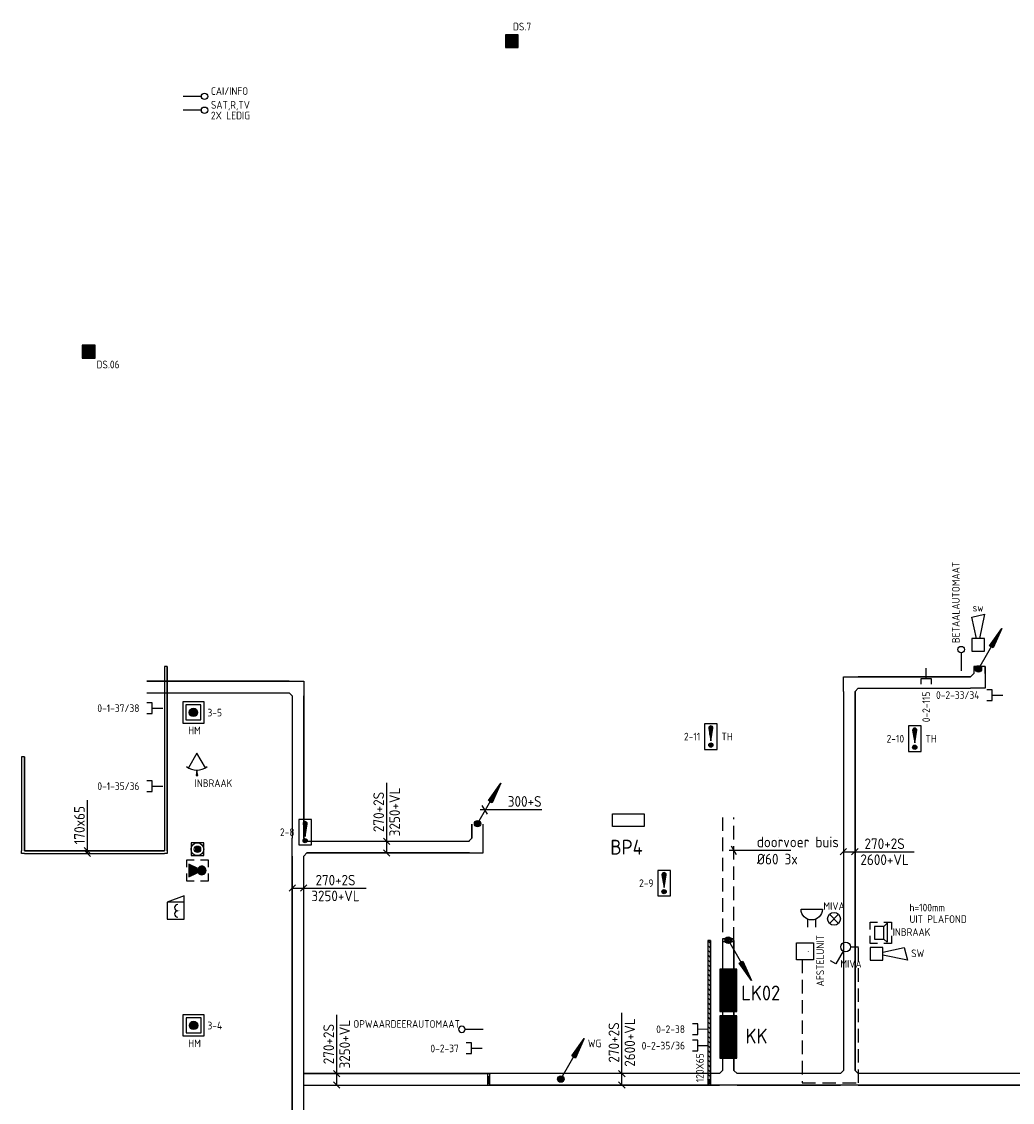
# Model space of a CAD drawing. Extents: x -2260 to 109400, y -72910 to 3960.
# Tile 11 of 16: x 32505 to 55829, y -24757 to 680. Entities that reach past the tile are written whole.
import ezdxf
from ezdxf.enums import TextEntityAlignment as Align

# ---------------------------------------------------------------- set-up
doc = ezdxf.new("R2010")
doc.units = 0
doc.header["$LTSCALE"] = 100
doc.linetypes.add('B-SL0', pattern=[100000000.0, 0, -100000000.0])
doc.linetypes.add('HIDDEN2', pattern=[4.7625, 3.175, -1.5875])
doc.layers.get('0').update_dxf_attribs({"linetype": 'CONTINUOUS'})
for name, color, linetype in [('EA61303-_ARCEER', 1, 'CONTINUOUS'), ('EB61303-_ATTRIB', 2, 'CONTINUOUS'), ('EB63105-_ATTRIB', 2, 'CONTINUOUS'), ('EB6414--_ATTRIB', 2, 'CONTINUOUS'), ('EB6441--_ATTRIB', 2, 'CONTINUOUS'), ('EB6452--_ATTRIB', 2, 'CONTINUOUS'), ('EB6511--_ATTRIB', 2, 'CONTINUOUS'), ('EB6521--_ATTRIB', 2, 'CONTINUOUS'), ('EL61301-_KABELGOOT', 3, 'CONTINUOUS'), ('EL61303-_WANDGOOT', 3, 'CONTINUOUS'), ('EL61320-_LSP-GOOT', 3, 'CONTINUOUS'), ('EL63105-_LICHT-KAST', 3, 'CONTINUOUS'), ('EL6414--_BELET24V', 3, 'CONTINUOUS'), ('EL6441--_DATACOM', 3, 'CONTINUOUS'), ('EL6452--_CAI', 3, 'CONTINUOUS'), ('EL6511--_BRANDM', 3, 'CONTINUOUS'), ('EL6521--_BEWAKING', 3, 'CONTINUOUS'), ('EL6522--_TOEGCTRL', 3, 'CONTINUOUS'), ('EM61301-_BEMATING', 1, 'CONTINUOUS'), ('EM61303-_BEMATING', 1, 'CONTINUOUS'), ('EM61303-_MAATVOERING', 1, 'CONTINUOUS'), ('ET61301-_BIJSCHRIFT', 7, 'CONTINUOUS'), ('ET6511--_BIJSCHRIFT', 7, 'CONTINUOUS')]:
    doc.layers.add(name, color=color, linetype=linetype)
doc.styles.add('1_8', font='iso', dxfattribs={"height": 1.8})
doc.styles.add('2_0', font='iso', dxfattribs={"height": 200})
doc.styles.add('3_5', font='iso', dxfattribs={"height": 3.5})
doc.styles.add('MAATVOERING', font='iso.shx')
doc.styles.add('NORMAAL_STAAND', font='iso.shx')
doc.styles.get("Standard").update_dxf_attribs({"font": 'ISOCP'})

# ---------------------------------------------------------------- blocks, each defined once
blk = doc.blocks.new('ES651107')
for p, q in [((-1, 0), (1, 0)), ((-0.97, 0.25), (0.97, 0.25)), ((-0.87, 0.5), (0.87, 0.5)), ((-0.66, 0.75), (0.66, 0.75)), ((-0.97, -0.25), (0.97, -0.25)), ((-0.87, -0.5), (0.87, -0.5)), ((-0.66, -0.75), (0.66, -0.75))]:
    blk.add_line(p, q)
for points in [[(-2.5, -2.5), (2.5, -2.5), (2.5, 2.5), (-2.5, 2.5)], [(-1.75, -1.75), (1.75, -1.75), (1.75, 1.75), (-1.75, 1.75)]]:
    blk.add_lwpolyline(points, close=True)
blk.add_circle((0, 0), 1)
at = {"style": '1_8'}
for tag, flags, p in [('KAST', 9, (-2.5, 2.5)), ('GROEP', 8, (-2.5, 0))]:
    blk.add_attdef(tag, text='', height=1.8, dxfattribs=dict(at, flags=flags)).set_placement(p, align=Align.MIDDLE_RIGHT)
for tag, flags, p in [('CODE', 8, (2.5, 2.5)), ('NUMMER', 8, (2.5, 0)), ('FABR', 9, (2.5, -2.5)), ('TYPE', 9, (2.5, -5))]:
    blk.add_attdef(tag, text='', height=1.8, dxfattribs=dict(at, flags=flags)).set_placement(p, align=Align.MIDDLE_LEFT)
at = {"style": '1_8', "flags": 9}
blk.add_attdef('M_CODE', text='', height=1.8, dxfattribs=at).set_placement((0, 0), align=Align.MIDDLE_CENTER)
blk = doc.blocks.new('ES081005')
at = {"color": 0}
blk.add_lwpolyline([(-0.35, 1.5), (-1.5, 6.5), (1.5, 7.25), (0.31, 1.5)], dxfattribs=at)
blk.add_lwpolyline([(1.5, 1.5), (-1.5, 1.5), (-1.5, -1.5), (1.5, -1.5)], close=True, dxfattribs=at)
at = {"color": 0, "style": '1_8', "flags": 8}
blk.add_attdef('SCHAK', text='', height=1.8, dxfattribs=at).set_placement((0, 8.75), align=Align.MIDDLE)
at = {"style": '1_8'}
for tag, flags, p in [('KAST-B', 9, (-2.5, 2.5)), ('KAST', 9, (-2.5, 2.5)), ('GROEP-B', 8, (-2.5, 0)), ('GROEP', 8, (-2.5, 0))]:
    blk.add_attdef(tag, text='', height=1.8, dxfattribs=dict(at, flags=flags)).set_placement(p, align=Align.MIDDLE_RIGHT)
for tag, flags, p in [('CODE', 8, (2.5, 2.5)), ('NUMMER', 8, (2.5, 0)), ('FABR', 9, (2.5, -2.5)), ('TYPE', 9, (2.5, -5))]:
    blk.add_attdef(tag, text='', height=1.8, dxfattribs=dict(at, flags=flags)).set_placement(p, align=Align.MIDDLE_LEFT)
at = {"style": '1_8', "flags": 9}
blk.add_attdef('M_CODE', text='', height=1.8, dxfattribs=at).set_placement((0, 0), align=Align.MIDDLE_CENTER)
blk = doc.blocks.new('ES652115')
blk.add_line((1.7, 0), (2.8, 0))
blk.add_lwpolyline([(0.96, 2), (-2.5, 0), (0.96, -2)])
blk.add_lwpolyline([(2.8, -0.2), (2.8, 0.2), (1.7, 0)], close=True)
blk.add_arc((-2.5, 0), 4, 322.8192, 37.1808)
at = {"style": '1_8'}
for tag, p in [('NUMMER', (0, 3.5)), ('CODE', (0, 0))]:
    blk.add_attdef(tag, text='', height=1.8, dxfattribs=at).set_placement(p, align=Align.MIDDLE)
at = {"style": '1_8', "flags": 9}
blk.add_attdef('M_CODE', text='', height=1.8, dxfattribs=at).set_placement((0, 0), align=Align.MIDDLE)
blk = doc.blocks.new('ES652103')
for p, q in [((-1.25, 1.5), (-1.25, -1.5)), ((-1, 1.5), (-1, -1.5)), ((-0.75, 1.5), (-0.75, -1.5)), ((-0.5, 1.5), (-0.5, -1.5)), ((-0.25, 1.5), (-0.25, -1.5)), ((0, 1.5), (0, -1.5)), ((0.25, 1.5), (0.25, -1.5)), ((0.5, 1.5), (0.5, -1.5)), ((0.75, 1.5), (0.75, -1.5)), ((1, 1.5), (1, -1.5)), ((1.25, 1.5), (1.25, -1.5))]:
    blk.add_line(p, q)
blk.add_lwpolyline([(-1.5, 1.5), (-1.5, -1.5), (1.5, -1.5), (1.5, 1.5)], close=True)
at = {"style": '1_8'}
for tag, p in [('NUMMER', (0, 3.5)), ('CODE', (0, 0))]:
    blk.add_attdef(tag, text='', height=1.8, dxfattribs=at).set_placement(p, align=Align.MIDDLE)
at = {"style": '1_8', "flags": 9}
blk.add_attdef('M_CODE', text='', height=1.8, dxfattribs=at).set_placement((0, 0), align=Align.MIDDLE)
blk = doc.blocks.new('ES4X4')
blk.add_line((0, 1.25), (0, -3))
blk.add_circle((0, 2), 0.75)
at = {"style": '1_8', "flags": 8}
for tag, p in [('NUMMER', (1.25, 3.5)), ('CODE', (-1.25, 3.5))]:
    blk.add_attdef(tag, text='', height=1.8, rotation=90, dxfattribs=at).set_placement(p, align=Align.MIDDLE_LEFT)
blk.add_attdef('M_CODE', text='', height=1.8, dxfattribs=at).set_placement((0, 0), align=Align.MIDDLE_CENTER)
blk = doc.blocks.new('ES111351')
blk.add_line((0, -0.5), (0, -3))
blk.add_lwpolyline([(-1.25, 0.75), (-1.25, -0.5), (1.25, -0.5), (1.25, 0.75)])
at = {"style": '1_8', "flags": 8}
blk.add_attdef('NUMMER', text='', height=1.8, rotation=90, dxfattribs=at).set_placement((0, 2.5), align=Align.MIDDLE_LEFT)
at = {"style": '1_8'}
for tag, flags, p in [('M_CODE', 8, (0, 0)), ('CODE', 9, (0, 1))]:
    blk.add_attdef(tag, text='', height=1.8, dxfattribs=dict(at, flags=flags)).set_placement(p, align=Align.MIDDLE_CENTER)
blk = doc.blocks.new('KG2FF3')
at = {"linetype": 'B-SL0'}
for p, q in [((135, 210), (-135, 210)), ((210, -135), (210, 135))]:
    blk.add_line(p, q, dxfattribs=at)
at = {"linetype": 'ByBlock'}
for points in [[(210, -135), (-135, -135), (-135, -135), (-135, 210)], [(135, 210), (135, 210), (210, 135), (210, 135)]]:
    blk.add_lwpolyline(points, dxfattribs=at)
at = {"flags": 3}
blk.add_attdef('HULPSTUK', (0, 0), '', height=1, dxfattribs=at)
blk = doc.blocks.new('EH100000')
at = {"linetype": 'ByBlock'}
for p, q in [((1, 0.5), (0, 0.5)), ((1, 0.5, 1), (0, 0.5, 1)), ((0, -0.5, 1), (1, -0.5, 1)), ((1, -0.5), (0, -0.5))]:
    blk.add_line(p, q, dxfattribs=at)
at = {"linetype": 'ByBlock', "invisible_edges": 15}
for points in [[(1, -0.5), (0, -0.5), (0, 0.5), (1, 0.5)], [(0, 0.5), (1, 0.5), (1, 0.5, 1), (0, 0.5, 1)], [(0, -0.5, 1), (1, -0.5, 1), (1, -0.5), (0, -0.5)]]:
    blk.add_3dface(points, dxfattribs=at)
at = {"linetype": 'ByBlock', "style": '2_0', "flags": 8}
blk.add_attdef('FUNCTIE', text='', height=0.5, dxfattribs=at).set_placement((0.5, 0), align=Align.MIDDLE)
at = {"linetype": 'ByBlock', "flags": 9}
blk.add_attdef('SCHOT', text='', height=0.5, dxfattribs=at).set_placement((0.5, 0), align=Align.MIDDLE)
blk = doc.blocks.new('*U36')
for p, q in [((-210, -75), (-60, 75)), ((-135, 0), (158, 0)), ((60, -75), (210, 75)), ((158, 0), (1606, 0))]:
    blk.add_line(p, q)
at = {"color": 2, "style": 'MAATVOERING'}
for s, p in [('270+2S', (882, 186)), ('3250+VL', (882, -186))]:
    blk.add_text(s, height=247.9, dxfattribs=at).set_placement(p, align=Align.MIDDLE)
blk = doc.blocks.new('ES652133')
for points in [[(-2.5, 0.75), (-2.5, 2.5), (-0.75, 2.5)], [(0.75, 2.5), (2.5, 2.5), (2.5, 0.75)], [(-0.75, -2.5), (-2.5, -2.5), (-2.5, -0.75)], [(2.5, -0.75), (2.5, -2.5), (0.75, -2.5)]]:
    blk.add_lwpolyline(points)
blk.add_lwpolyline([(0.75, 1.5), (1.5, 2.25), (1.5, -2.25), (0.75, -1.5), (0.75, 1.5), (-1.5, 1.5), (-1.5, -1.5), (0.75, -1.5)], close=True)
at = {"style": '1_8'}
for tag, p in [('NUMMER', (0, 4)), ('CODE', (0, 0))]:
    blk.add_attdef(tag, text='', height=1.8, dxfattribs=at).set_placement(p, align=Align.MIDDLE)
at = {"style": '1_8', "flags": 9}
blk.add_attdef('M_CODE', text='', height=1.8, dxfattribs=at).set_placement((0, 0), align=Align.MIDDLE)
blk = doc.blocks.new('ES111201')
for p, q in [((0.38, 0.65), (5.5, 9.53)), ((0.73, 0.15), (-0.73, 0.15)), ((0.6, 0.45), (-0.6, 0.45)), ((0.73, -0.15), (-0.73, -0.15)), ((0.6, -0.45), (-0.6, -0.45))]:
    blk.add_line(p, q)
for points in [[(2.57, 5.45), (5.5, 9.53), (3.43, 4.95)], [(3.22, 5.07), (4.63, 8.01), (2.78, 5.32)]]:
    blk.add_lwpolyline(points, close=True)
blk.add_circle((0, 0), 0.75)
at = {"style": '1_8', "flags": 8}
blk.add_attdef('M_CODE', text='', height=1.8, dxfattribs=at).set_placement((0, 0), align=Align.MIDDLE_CENTER)
blk = doc.blocks.new('WGE')
blk.add_lwpolyline([(-1, -0.5), (0, -0.5), (0, 0.5), (-1, 0.5)])
at = {"style": '2_0', "flags": 9}
for tag in ['HULPSTUK', 'SCHOT']:
    blk.add_attdef(tag, text='', height=0.5, dxfattribs=at).set_placement((0, 0), align=Align.MIDDLE)
blk = doc.blocks.new('WG2BB')
at = {"linetype": 'B-SL0'}
for p, q in [((32.5, -32.5), (32.5, 32.5)), ((-32.5, -32.5), (32.5, -32.5))]:
    blk.add_line(p, q, dxfattribs=at)
at = {"linetype": 'ByBlock'}
for points in [[(-32.5, -32.5), (-32.5, 32.5), (-32.5, 32.5), (32.5, 32.5)], [(32.5, -32.5), (32.5, -32.5), (32.5, -32.5), (32.5, -32.5)]]:
    blk.add_lwpolyline(points, dxfattribs=at)
at = {"flags": 3}
blk.add_attdef('HULPSTUK', (0, 0), '', height=1, rotation=90, dxfattribs=at)
blk = doc.blocks.new('*U59')
for p, q in [((-108, -75), (42, 75)), ((-42, -75), (108, 75)), ((-32, 0), (42, 0)), ((42, 0), (1221, 0))]:
    blk.add_line(p, q)
at = {"color": 2, "style": 'MAATVOERING'}
blk.add_text('170x65', height=250, dxfattribs=at).set_placement((632, 188), align=Align.MIDDLE)
blk = doc.blocks.new('ES1114A1')
blk.add_lwpolyline([(0.58, 1), (2.31, 4), (3.61, 3.25)])
blk.add_circle((0, 0), 1.15)
at = {"style": '1_8', "flags": 8}
for tag, p in [('NUMMER', (3.06, 8.5)), ('CODE', (3.06, 5.5))]:
    blk.add_attdef(tag, text='', height=1.8, dxfattribs=at).set_placement(p, align=Align.MIDDLE)
blk.add_attdef('M_CODE', text='', height=1.8, dxfattribs=at).set_placement((0, 0), align=Align.MIDDLE_CENTER)
blk = doc.blocks.new('ES081010')
at = {"color": 0}
for p, q in [((-1, 0), (-1, -2)), ((1, -2), (1, 0))]:
    blk.add_line(p, q, dxfattribs=at)
blk.add_lwpolyline([(-2.5, 2.25), (2.5, 2.25, -1)], format="xyb", close=True, dxfattribs=at)
at = {"color": 0, "style": '1_8', "flags": 8}
for tag, p in [('NUMMER', (0, 6.75)), ('SCHAK', (0, 4))]:
    blk.add_attdef(tag, text='', height=1.8, dxfattribs=at).set_placement(p, align=Align.MIDDLE)
at = {"style": '1_8', "flags": 8}
blk.add_attdef('M_CODE', text='', height=1.8, dxfattribs=at).set_placement((0, 0), align=Align.MIDDLE_CENTER)
blk = doc.blocks.new('ES081001')
for p, q in [((1.06, -1.06), (-1.06, 1.06)), ((-1.06, -1.06), (1.06, 1.06))]:
    blk.add_line(p, q)
blk.add_circle((0, 0), 1.5)
at = {"color": 2, "style": '1_8', "flags": 8}
for tag, p in [('NUMMER', (0, 5.5)), ('CODE', (0, 3))]:
    blk.add_attdef(tag, text='', height=1.8, dxfattribs=at).set_placement(p, align=Align.MIDDLE)
at = {"style": '1_8', "flags": 8}
blk.add_attdef('M_CODE', text='', height=1.8, dxfattribs=at).set_placement((0, 0), align=Align.MIDDLE_CENTER)
blk = doc.blocks.new('*U74')
for p, q in [((-210, -75), (-60, 75)), ((-135, 0), (170, 0)), ((60, -75), (210, 75)), ((170, 0), (1563, 0))]:
    blk.add_line(p, q)
at = {"color": 2, "style": 'MAATVOERING'}
for s, p in [('270+2S', (866, 188)), ('2600+VL', (866, -188))]:
    blk.add_text(s, height=250, dxfattribs=at).set_placement(p, align=Align.MIDDLE)
blk = doc.blocks.new('KG2FF11')
at = {"linetype": 'B-SL0'}
for p, q in [((135, 210), (-135, 210)), ((210, -135), (210, 135))]:
    blk.add_line(p, q, dxfattribs=at)
at = {"linetype": 'ByBlock'}
for points in [[(210, -135), (-135, -135), (-135, -135), (-135, 210)], [(135, 210), (135, 210), (210, 135), (210, 135)]]:
    blk.add_lwpolyline(points, dxfattribs=at)
at = {"flags": 3}
blk.add_attdef('HULPSTUK', (0, 0), '', height=1, rotation=90, dxfattribs=at)
blk = doc.blocks.new('ES111207')
blk.add_lwpolyline([(5, -2), (-5, -2), (-5, 2), (5, 2)], close=True)
for tag, height, style, flags, p in [('GROEP', 1.8, '1_8', 9, (0, 7.5)), ('CODE', 3.5, '3_5', 8, (0, 4.5)), ('M_CODE', 1.8, '1_8', 9, (0, 0)), ('KAST', 1.8, '1_8', 9, (0, -3.5)), ('VERMOGEN', 1.8, '1_8', 9, (0, -5.5)), ('DOEL', 1.8, '1_8', 9, (0, -7.5))]:
    blk.add_attdef(tag, text='', height=height, dxfattribs=dict(style=style, flags=flags)).set_placement(p, align=Align.MIDDLE_CENTER)
at = {"style": '1_8', "flags": 9}
blk.add_attdef('RUIMTE', text='', height=1.8, dxfattribs=at).set_placement((0, -9.5), align=Align.MIDDLE)
blk = doc.blocks.new('ES111261')
for p, q in [((-5, 1.75), (5, 1.75)), ((-5, 1.5), (5, 1.5)), ((-5, 1.25), (5, 1.25)), ((-5, 1), (5, 1)), ((-5, 0.75), (5, 0.75)), ((-5, 0.5), (5, 0.5)), ((-5, 0.25), (5, 0.25)), ((-5, 0), (5, 0)), ((-5, -0.25), (5, -0.25)), ((-5, -0.5), (5, -0.5)), ((-5, -0.75), (5, -0.75)), ((-5, -1), (5, -1)), ((-5, -1.25), (5, -1.25)), ((-5, -1.5), (5, -1.5)), ((-5, -1.75), (5, -1.75)), ((-5, -2), (5, -2))]:
    blk.add_line(p, q)
blk.add_lwpolyline([(-5, -2), (5, -2), (5, 2), (-5, 2)], close=True)
for tag, height, style, flags, p in [('GROEP', 1.8, '1_8', 9, (0, 7.5)), ('CODE', 3.5, '3_5', 8, (0, 4.5)), ('M_CODE', 1.8, '1_8', 9, (0, 0)), ('VERMOGEN', 1.8, '1_8', 9, (0, -5.5)), ('KAST', 1.8, '1_8', 9, (0, -3.5)), ('DOEL', 1.8, '1_8', 9, (0, -7.5))]:
    blk.add_attdef(tag, text='', height=height, dxfattribs=dict(style=style, flags=flags)).set_placement(p, align=Align.MIDDLE_CENTER)
at = {"style": '1_8', "flags": 9}
blk.add_attdef('RUIMTE', text='', height=1.8, dxfattribs=at).set_placement((0, -9.5), align=Align.MIDDLE)
blk = doc.blocks.new('KG2FF')
at = {"linetype": 'B-SL0'}
for p, q in [((210, -135), (210, 135)), ((-135, -210), (135, -210))]:
    blk.add_line(p, q, dxfattribs=at)
at = {"linetype": 'ByBlock'}
for points in [[(-135, -210), (-135, 135), (-135, 135), (210, 135)], [(210, -135), (210, -135), (135, -210), (135, -210)]]:
    blk.add_lwpolyline(points, dxfattribs=at)
at = {"flags": 3}
blk.add_attdef('HULPSTUK', (0, 0), '', height=1, rotation=180, dxfattribs=at)
blk = doc.blocks.new('EH100005')
blk.add_lwpolyline([(-1, -0.5), (0, -0.5), (0, 0.5), (-1, 0.5)])
at = {"style": '2_0', "flags": 9}
blk.add_attdef('HULPSTUK', text='', height=0.5, dxfattribs=at).set_placement((0, 0), align=Align.MIDDLE)
blk = doc.blocks.new('*U84')
for p, q in [((-210, -75), (-60, 75)), ((-135, 0), (141, 0)), ((60, -75), (210, 75)), ((141, 0), (1516, 0))]:
    blk.add_line(p, q)
at = {"color": 2, "style": 'MAATVOERING'}
for s, p in [('270+2S', (828, 188)), ('3250+VL', (828, -188))]:
    blk.add_text(s, height=250, dxfattribs=at).set_placement(p, align=Align.MIDDLE)
blk = doc.blocks.new('ES020101')
blk.add_lwpolyline([(-2, -2), (2, -2), (2, 2), (-2, 2)], close=True)
at = {"style": '1_8'}
for tag, flags, p in [('KAST-B', 9, (-2.5, 2.5)), ('GROEP-B', 8, (-2.5, 0))]:
    blk.add_attdef(tag, text='', height=1.8, dxfattribs=dict(at, flags=flags)).set_placement(p, align=Align.MIDDLE_RIGHT)
for tag, flags, p in [('CODE', 8, (2.5, 2.5)), ('NUMMER', 8, (2.5, 0)), ('FABR', 9, (2.5, -2.5)), ('TYPE', 9, (2.5, -5))]:
    blk.add_attdef(tag, text='', height=1.8, dxfattribs=dict(at, flags=flags)).set_placement(p, align=Align.MIDDLE_LEFT)
at = {"style": '1_8', "flags": 9}
blk.add_attdef('M_CODE', text='', height=1.8, dxfattribs=at).set_placement((0, 0), align=Align.MIDDLE_CENTER)
blk = doc.blocks.new('ES1116A7')
for p, q in [((-0.25, 0.5), (-0.25, 2.43)), ((0, -1), (0, 2.5)), ((0.25, 0.5), (0.25, 2.43)), ((-0.5, -2), (0.5, -2)), ((-0.43, -1.75), (0.43, -1.75)), ((-0.43, -2.25), (0.43, -2.25))]:
    blk.add_line(p, q)
blk.add_lwpolyline([(1.5, 3), (-1.5, 3), (-1.5, -3), (1.5, -3)], close=True)
blk.add_lwpolyline([(0, -1), (0.5, 2, 1), (-0.5, 2)], format="xyb", close=True)
blk.add_circle((0, -2), 0.5)
at = {"style": '1_8'}
for tag, flags, p in [('KAST-B', 9, (-2.5, 2.5)), ('GROEP-B', 8, (-2.5, 0))]:
    blk.add_attdef(tag, text='', height=1.8, dxfattribs=dict(at, flags=flags)).set_placement(p, align=Align.MIDDLE_RIGHT)
for tag, flags, p in [('CODE', 8, (2.5, 2.5)), ('NUMMER', 8, (2.5, 0)), ('FABR', 9, (2.5, -2.5)), ('TYPE', 9, (2.5, -5))]:
    blk.add_attdef(tag, text='', height=1.8, dxfattribs=dict(at, flags=flags)).set_placement(p, align=Align.MIDDLE_LEFT)
at = {"style": '1_8', "flags": 9}
blk.add_attdef('M_CODE', text='', height=1.8, dxfattribs=at).set_placement((0, 0), align=Align.MIDDLE_CENTER)
blk = doc.blocks.new('ES652129')
for p, q in [((-0.75, 0.34), (-0.75, 1.66)), ((-0.5, 0.13), (-0.5, 1.87)), ((-0.5, -2), (-0.5, 0)), ((-0.25, -2), (-0.25, 1.97)), ((0, -2), (0, 2)), ((0.25, -2), (0.25, 1.97)), ((0.5, 0.13), (0.5, 1.87)), ((0.5, -2), (0.5, 0)), ((0.75, 0.34), (0.75, 1.66)), ((-1.25, -2), (-1.25, -1.5)), ((-1, -2), (-1, -1)), ((-0.75, -2), (-0.75, -0.5)), ((0.75, -2), (0.75, -0.5)), ((1, -2), (1, -1)), ((1.25, -2), (1.25, -1.5))]:
    blk.add_line(p, q)
for points in [[(-2.5, 0.75), (-2.5, 2.5), (-0.75, 2.5)], [(0.75, 2.5), (2.5, 2.5), (2.5, 0.75)], [(-0.75, -2.5), (-2.5, -2.5), (-2.5, -0.75)], [(2.5, -0.75), (2.5, -2.5), (0.75, -2.5)]]:
    blk.add_lwpolyline(points)
blk.add_lwpolyline([(-0.45, 0.11), (-1.5, -2), (1.5, -2), (0.45, 0.11, 4.236068)], format="xyb", close=True)
at = {"style": '1_8'}
for tag, p in [('NUMMER', (0, 4)), ('CODE', (0, 0))]:
    blk.add_attdef(tag, text='', height=1.8, dxfattribs=at).set_placement(p, align=Align.MIDDLE)
at = {"style": '1_8', "flags": 9}
blk.add_attdef('M_CODE', text='', height=1.8, dxfattribs=at).set_placement((0, 0), align=Align.MIDDLE)
blk = doc.blocks.new('ES652203')
blk.add_line((2, -2), (2, 2))
blk.add_lwpolyline([(-2, -2), (3.5, -2), (2, 2), (-2, 2)], close=True)
for centre in [(-0.75, -0.5), (0.75, -0.5)]:
    blk.add_arc(centre, 0.75, 0, 180)
at = {"style": '1_8'}
for tag, p in [('NUMMER', (0, 3.5)), ('CODE', (0, 0))]:
    blk.add_attdef(tag, text='', height=1.8, dxfattribs=at).set_placement(p, align=Align.MIDDLE)
at = {"style": '1_8', "flags": 9}
blk.add_attdef('M_CODE', text='', height=1.8, dxfattribs=at).set_placement((0, 0), align=Align.MIDDLE)
blk = doc.blocks.new('ES111452')
for p, q in [((-0.75, 0), (0.75, 0)), ((-0.71, 0.25), (0.71, 0.25)), ((-0.56, 0.5), (0.56, 0.5)), ((-0.71, -0.25), (0.71, -0.25)), ((-0.56, -0.5), (0.56, -0.5))]:
    blk.add_line(p, q)
blk.add_lwpolyline([(-1.5, -1.5), (1.5, -1.5), (1.5, 1.5), (-1.5, 1.5)], close=True)
for radius in [1.5, 0.75]:
    blk.add_circle((0, 0), radius)
at = {"style": '1_8'}
for tag, flags, p in [('NUMMER', 8, (0, 5.5)), ('CODE', 8, (0, 3)), ('M_CODE', 9, (0, 0))]:
    blk.add_attdef(tag, text='', height=2, dxfattribs=dict(at, flags=flags)).set_placement(p, align=Align.MIDDLE)
blk = doc.blocks.new('*U78')
for p, q in [((-210, -75), (-60, 75)), ((-135, 0), (140, 0)), ((60, -75), (210, 75)), ((140, 0), (1533, 0))]:
    blk.add_line(p, q)
at = {"color": 2, "style": 'MAATVOERING'}
for s, p in [('270+2S', (836, 188)), ('2600+VL', (836, -188))]:
    blk.add_text(s, height=250, dxfattribs=at).set_placement(p, align=Align.MIDDLE)
blk = doc.blocks.new('KG2FF5')
at = {"linetype": 'B-SL0'}
for p, q in [((135, 210), (-135, 210)), ((210, -135), (210, 135))]:
    blk.add_line(p, q, dxfattribs=at)
at = {"linetype": 'ByBlock'}
for points in [[(210, -135), (-135, -135), (-135, -135), (-135, 210)], [(135, 210), (135, 210), (210, 135), (210, 135)]]:
    blk.add_lwpolyline(points, dxfattribs=at)
at = {"flags": 3}
blk.add_attdef('HULPSTUK', (0, 0), '', height=1, rotation=180, dxfattribs=at)
blk = doc.blocks.new('KG3FFF')
at = {"linetype": 'B-SL0'}
for p, q in [((-210, 135), (-210, -135)), ((210, -135), (210, 135)), ((-135, -210), (135, -210))]:
    blk.add_line(p, q, dxfattribs=at)
at = {"linetype": 'ByBlock'}
for points in [[(-210, 135), (0, 135), (0, 135), (210, 135)], [(-135, -210), (-135, -210), (-210, -135), (-210, -135)], [(210, -135), (210, -135), (135, -210), (135, -210)]]:
    blk.add_lwpolyline(points, dxfattribs=at)
at = {"flags": 3}
blk.add_attdef('HULPSTUK', (0, 0), '', height=1, rotation=270, dxfattribs=at)
blk = doc.blocks.new('EH100002')
for p, q in [((0.5, 0.5, 1), (-0.5, -0.5, 1)), ((-0.5, 0.5, 1), (0.5, -0.5, 1))]:
    blk.add_line(p, q)
blk.add_lwpolyline([(-0.5, -0.5), (0.5, -0.5), (0.5, 0.5), (-0.5, 0.5)], close=True)
at = {"color": 1, "style": '1_8'}
for tag, flags, p in [('HULPSTUK', 9, (0, 0, 1)), ('FUNCTIE', 9, (0, -0.08, 1)), ('SCHOT', 9, (0, -0.04, 1)), ('CODE', 8, (0, -2, 1))]:
    blk.add_attdef(tag, text='', height=0.01, dxfattribs=dict(at, flags=flags)).set_placement(p, align=Align.MIDDLE_CENTER)

msp = doc.modelspace()

# ---------------------------------------------------------------- hatches: boundary and pattern name
at = {"layer": 'EA61303-_ARCEER'}
h = msp.add_hatch(dxfattribs=at)
h.set_pattern_fill('LINE,N', color=256, scale=500, angle=135, style=0)
h.set_pattern_definition([(135, (35897.33, -18833.34), (-44.1942, -44.1942), [])])
edge = h.paths.add_edge_path()
edge.add_line((35929.82825, -18833.3371), (35929.82825, -14498.3371))
edge = h.paths.add_edge_path()
edge.add_line((35929.82825, -14498.3371), (35864.82825, -14498.3371))
edge = h.paths.add_edge_path()
edge.add_line((35864.82825, -14498.3371), (35864.82825, -18833.3371))
edge = h.paths.add_edge_path()
edge.add_line((35864.82825, -18833.3371), (35929.82825, -18833.3371))
h = msp.add_hatch(dxfattribs=at)
h.set_pattern_fill('LINE,N', color=256, scale=500, angle=135, style=0)
h.set_pattern_definition([(135, (32537.33, -18833.34), (-44.1942, -44.1942), [])])
edge = h.paths.add_edge_path()
edge.add_line((32569.82825, -18833.3371), (32569.82825, -16623.3371))
edge = h.paths.add_edge_path()
edge.add_line((32569.82825, -16623.3371), (32504.82825, -16623.3371))
edge = h.paths.add_edge_path()
edge.add_line((32504.82825, -16623.3371), (32504.82825, -18833.3371))
edge = h.paths.add_edge_path()
edge.add_line((32504.82825, -18833.3371), (32569.82825, -18833.3371))
h = msp.add_hatch(dxfattribs=at)
h.set_pattern_fill('LINE,N', color=256, scale=500, angle=225, style=0)
h.set_pattern_definition([(225, (35864.83, -18865.84), (44.1942, -44.1942), [])])
edge = h.paths.add_edge_path()
edge.add_line((35864.82825, -18833.3371), (32569.82825, -18833.3371))
edge = h.paths.add_edge_path()
edge.add_line((32569.82825, -18833.3371), (32569.82825, -18898.3371))
edge = h.paths.add_edge_path()
edge.add_line((32569.82825, -18898.3371), (35864.82825, -18898.3371))
edge = h.paths.add_edge_path()
edge.add_line((35864.82825, -18898.3371), (35864.82825, -18833.3371))
h = msp.add_hatch(dxfattribs=at)
h.set_pattern_fill('LINE,N', color=256, scale=25, angle=135, style=0)
h.set_pattern_definition([(135, (48692.5, -24350), (-56.1266, -56.1266), [])])
h.paths.add_polyline_path([(48725, -24350), (48725, -20950)], flags=0)
h.paths.add_polyline_path([(48725, -20950), (48725, -24350), (48660, -24350), (48660, -20950)])
h.paths.add_polyline_path([(48660, -24350), (48660, -20950)], flags=16)
edge = h.paths.add_edge_path(flags=16)
edge.add_line((48725, -24350), (48725, -20950))
edge = h.paths.add_edge_path(flags=0)
edge.add_line((48725, -20950), (48725, -24350))
edge = h.paths.add_edge_path(flags=0)
edge.add_line((48660, -20950), (48660, -24350))
edge = h.paths.add_edge_path(flags=0)
edge.add_line((48660, -20950), (48660, -24350))

# ---------------------------------------------------------------- linework, layer by layer
at = {"layer": 'EL61301-_KABELGOOT'}
for points, elevation in [([(49003.48419, -20969.63369), (49273.48419, -20969.63369), (49273.48419, -20909.63369), (49003.48419, -20909.63369), (49003.48419, -20969.63369), (49273.48419, -20969.63369), (49003.48419, -20909.63369), (49003.48419, -20969.63369), (49273.48419, -20909.63369)], -250), ([(43529.82825, -24078.99818), (43469.82825, -24078.99818), (43469.82825, -24348.99818), (43529.82825, -24348.3371), (43469.82825, -24078.99818), (43529.82825, -24078.99818), (43469.82825, -24348.99818)], 3250)]:
    msp.add_lwpolyline(points, dxfattribs=dict(at, elevation=elevation))
at = {"layer": 'EL6414--_BELET24V', "linetype": 'HIDDEN2'}
for p, q in [((49004.88149, -18049.12261), (49004.88149, -20949.12261)), ((49274.88149, -20949.12261), (49274.88149, -18051.38663)), ((50329.88149, -18525.86658), (50329.88149, -18525.86658)), ((50329.88149, -18525.86658), (50329.88149, -18525.86658)), ((52029.82825, -21098.3371), (52204.82825, -21098.3371))]:
    msp.add_line(p, q, dxfattribs=at)
msp.add_lwpolyline([(50879.82825, -21398.3371), (50879.82825, -24298.3371), (52204.82825, -24298.3371), (52204.82825, -21098.3371), (52204.82825, -21098.3371), (52204.82825, -21098.3371)], dxfattribs=at)
at = {"layer": 'EM61303-_MAATVOERING'}
for p, q in [((43474.75406, -17973.3371), (43349.75406, -17773.3371)), ((44750, -17873.3371), (43299.75406, -17873.3371)), ((49337.38149, -18928.1306), (49212.38149, -18728.1306)), ((50612.62742, -18828.1306), (49162.38149, -18828.1306))]:
    msp.add_line(p, q, dxfattribs=at)

# ---------------------------------------------------------------- block references
at = {"layer": 'EL61301-_KABELGOOT'}
for name, p, xscale, yscale, zscale, rotation in [('EH100000', (55054.82825, -14663.3371, 3250), 165, 270, 60, 90), ('EH100005', (55054.82825, -14498.3371, 3250), 60, 270, 60, 90), ('EH100000', (54844.82825, -14873.3371, 2600), 2645, 270, 60, 179.9999999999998), ('EH100000', (38802.25406, -14980.32742, 3250), 3352, 270, 60, 180), ('EH100000', (39012.25406, -18540, 3250), 3349.67257981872, 270, 60, 90), ('EH100000', (51989.88149, -24003.3371, 2600), 8920.337104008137, 270, 60, 90), ('EH100000', (43238.37581, -18207.18796, 3250), 332.8120381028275, 270, 60, 270), ('EH100000', (39012.25406, -18960, 3250), 25177.33863201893, 270, 60, 270), ('ES111201', (49138.48419, -20939.63369, -250), 100, 100, 100, 240), ('EH100000', (49139.88149, -24003.3371, 2600), 3054.33710400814, 270, 60, 90), ('EH100000', (43469.5388, -24213.99818, 3310), 4322.284738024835, 270, 60, 180)]:
    msp.add_blockref(name, p, dxfattribs=dict(at, xscale=xscale, yscale=yscale, zscale=zscale, rotation=rotation))
for name, p, rotation in [('KG2FF11', (51989.88149, -14873.3371, 3250), 270), ('KG2FF', (55054.82825, -14873.3371, 3250), 180), ('KG2FF5', (39012.25406, -14980.32742, 3250), 180), ('KG3FFF', (39012.25406, -18750, 3250), 90), ('KG3FFF', (49139.88149, -24213.3371, 2600), 180), ('KG3FFF', (51989.88149, -24213.3371, 2600), 180)]:
    msp.add_blockref(name, p, dxfattribs=dict(at, rotation=rotation))
for name, p, xscale, yscale, zscale in [('ES111201', (43238.37581, -18198.3371, 3250), 100, 100, 100), ('EH100000', (39222.25406, -18750, 3250), 3827.74593501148, 270, 60), ('ES111201', (45198.53326, -24208.99818, 3250), 100, 100, 100), ('EH100005', (43529.82825, -24213.99818, 3250), 60, 270, 60), ('EH100000', (43529.69255, -24213.3371, 2600), 5400.188937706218, 270, 60), ('EH100000', (49349.88149, -24213.3371, 2600), 2429.999999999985, 270, 60), ('EH100000', (52199.88149, -24213.3371, 2600), 6679.946759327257, 270, 60)]:
    msp.add_blockref(name, p, dxfattribs=dict(at, xscale=xscale, yscale=yscale, zscale=zscale))
at = {"layer": 'EL61301-_KABELGOOT', "xscale": -1}
msp.add_blockref('KG2FF3', (43238.37581, -18750, 6500), dxfattribs=at)
at = {"layer": 'EL61303-_WANDGOOT', "yscale": 65}
for name, p, xscale, zscale, rotation in [('WGE', (35897.32825, -14498.3371, 800), 170, 170, 90), ('EH100000', (35897.32825, -18833.3371, 800), 4334.999999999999, 170, 90), ('WGE', (32537.32825, -16623.3371, 800), 170, 170, 90), ('EH100000', (32537.32825, -18833.3371, 800), 2210, 170, 90), ('EH100000', (35864.82825, -18865.8371, 800), 3295, 170, 180), ('EH100000', (48692.5, -24350, 800), 3400, 119.9999999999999, 90), ('WGE', (48692.5, -20950, 800), 119.9999999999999, 119.9999999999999, 90), ('WGE', (48692.5, -24350, 800), 119.9999999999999, 119.9999999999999, 270)]:
    msp.add_blockref(name, p, dxfattribs=dict(at, xscale=xscale, zscale=zscale, rotation=rotation))
at = {"layer": 'EL61303-_WANDGOOT'}
for p, rotation in [((32537.32825, -18865.8371, 800), 90), ((35897.32825, -18865.8371, 800), 180)]:
    msp.add_blockref('WG2BB', p, dxfattribs=dict(at, rotation=rotation))
ref = msp.add_blockref('EH100002', (48692.5, -24288.3371, 920), dxfattribs=dict(at, xscale=119.9999999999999, yscale=65, zscale=1680, rotation=269.9999999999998))
ref.add_attrib('CODE', '120X65', dxfattribs={"layer": 'EB61303-_ATTRIB', "color": 1, "height": 180, "rotation": 90, "style": '1_8', "flags": 8}).set_placement((48472.5, -23941.19425, 2600), align=Align.MIDDLE_CENTER)
at = {"layer": 'EL61320-_LSP-GOOT', "xscale": 100, "yscale": 100, "zscale": 100}
msp.add_blockref('ES111201', (55029.82825, -14553.82204), dxfattribs=at)
at = {"layer": 'EL63105-_LICHT-KAST'}
ref = msp.add_blockref('ES111207', (46787.55482, -18112.32135), dxfattribs=dict(at, xscale=75, yscale=75, zscale=75))
ref.add_attrib('CODE', 'BP4', dxfattribs={"layer": 'EB63105-_ATTRIB', "color": 3, "height": 350, "style": '3_5', "flags": 8}).set_placement((46743.97943, -18750.78858), align=Align.MIDDLE_CENTER)
ref = msp.add_blockref('ES111261', (49142.23903, -22118.65271), dxfattribs=dict(at, xscale=100, yscale=100, zscale=100, rotation=90))
ref.add_attrib('CODE', 'LK02', dxfattribs={"layer": 'EB63105-_ATTRIB', "color": 3, "height": 350, "style": '3_5', "flags": 8}).set_placement((49904.82825, -22183.39336), align=Align.MIDDLE_CENTER)
ref = msp.add_blockref('ES111261', (49142.23903, -23218.65271), dxfattribs=dict(at, xscale=100, yscale=100, zscale=100, rotation=90))
ref.add_attrib('CODE', 'KK', dxfattribs={"layer": 'EB63105-_ATTRIB', "color": 3, "height": 350, "style": '3_5', "flags": 8}).set_placement((49804.82825, -23198.3371), align=Align.MIDDLE_CENTER)
at = {"layer": 'EL6414--_BELET24V'}
ref = msp.add_blockref('ES081001', (51629.82825, -20437.12261), dxfattribs=dict(at, xscale=100, yscale=100, zscale=100))
ref.add_attrib('CODE', 'MIVA', dxfattribs={"layer": 'EB6414--_ATTRIB', "color": 1, "height": 180, "style": '1_8', "flags": 8}).set_placement((51629.82825, -20137.12261), align=Align.MIDDLE)
at = {"layer": 'EL6414--_BELET24V', "xscale": 100, "yscale": 100, "zscale": 100}
msp.add_blockref('ES081010', (51104.82825, -20437.12261), dxfattribs=at)
at = {"layer": 'EL6414--_BELET24V'}
ref = msp.add_blockref('ES020101', (50947.40243, -21198.3371), dxfattribs=dict(at, xscale=-100, yscale=100, zscale=100, rotation=270))
ref.add_attrib('NUMMER', 'AFSTELUNIT', dxfattribs={"layer": 'EB6414--_ATTRIB', "color": 1, "height": 180, "rotation": 90, "style": '1_8'}).set_placement((51304.82825, -21423.3371), align=Align.MIDDLE)
ref.add_attrib('CODE', '.', dxfattribs={"layer": 'EB6414--_ATTRIB', "color": 1, "height": 180, "rotation": 90, "style": '1_8'}).set_placement((50947.40243, -21198.3371), align=Align.MIDDLE)
ref = msp.add_blockref('ES1114A1', (51904.82825, -21099.12261), dxfattribs=dict(at, xscale=100, yscale=100, zscale=100, rotation=180.0000000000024))
ref.add_attrib('CODE', 'MIVA', dxfattribs={"layer": 'EB6414--_ATTRIB', "color": 1, "height": 180, "style": '1_8', "flags": 8}).set_placement((52029.82825, -21498.3371), align=Align.MIDDLE)
at = {"layer": 'EL6441--_DATACOM'}
ref = msp.add_blockref('ES111351', (53800, -14839.12261, 800), dxfattribs=dict(at, xscale=100, yscale=100, zscale=100, rotation=179.9999999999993))
ref.add_attrib('NUMMER', '0-2-115', dxfattribs={"layer": 'EB6441--_ATTRIB', "color": 1, "height": 180, "rotation": 90, "style": '1_8', "flags": 8}).set_placement((53800, -15089.12261, 800), align=Align.MIDDLE_RIGHT)
ref = msp.add_blockref('ES111351', (55301.77324, -15171.81515), dxfattribs=dict(at, xscale=100, yscale=100, zscale=100, rotation=89.99999999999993))
ref.add_attrib('NUMMER', '0-2-33/34', dxfattribs={"layer": 'EB6441--_ATTRIB', "color": 1, "height": 180, "rotation": 360, "style": '1_8', "flags": 8}).set_placement((55051.77324, -15171.81515), align=Align.MIDDLE_RIGHT)
ref = msp.add_blockref('ES111351', (35528.57619, -15479.72113, 1500), dxfattribs=dict(at, xscale=100, yscale=100, zscale=100, rotation=90))
ref.add_attrib('NUMMER', '0-1-37/38', dxfattribs={"layer": 'EB6441--_ATTRIB', "color": 1, "height": 180, "style": '1_8', "flags": 8}).set_placement((35278.57619, -15479.72113, 1500), align=Align.MIDDLE_RIGHT)
ref = msp.add_blockref('ES111351', (35528.57619, -17314.62952, 1500), dxfattribs=dict(at, xscale=100, yscale=100, zscale=100, rotation=90))
ref.add_attrib('NUMMER', '0-1-35/36', dxfattribs={"layer": 'EB6441--_ATTRIB', "color": 1, "height": 180, "style": '1_8', "flags": 8}).set_placement((35278.57619, -17314.62952, 1500), align=Align.MIDDLE_RIGHT)
ref = msp.add_blockref('ES111351', (48371.3195, -23031.84839), dxfattribs=dict(at, xscale=100, yscale=100, zscale=100, rotation=90.35967567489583))
ref.add_attrib('NUMMER', '0-2-38', dxfattribs={"layer": 'EB6441--_ATTRIB', "color": 1, "height": 180, "rotation": 0.359675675, "style": '1_8', "flags": 8}).set_placement((48121.32443, -23033.41777), align=Align.MIDDLE_RIGHT)
ref = msp.add_blockref('ES111351', (43046.99673, -23484.01229), dxfattribs=dict(at, xscale=100, yscale=100, zscale=100, rotation=90.35967567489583))
ref.add_attrib('NUMMER', '0-2-37', dxfattribs={"layer": 'EB6441--_ATTRIB', "color": 1, "height": 180, "rotation": 0.359675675, "style": '1_8', "flags": 8}).set_placement((42797.00165, -23485.58166), align=Align.MIDDLE_RIGHT)
ref = msp.add_blockref('ES111351', (48371.3195, -23417.55937), dxfattribs=dict(at, xscale=100, yscale=100, zscale=100, rotation=90.35967567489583))
ref.add_attrib('NUMMER', '0-2-35/36', dxfattribs={"layer": 'EB6441--_ATTRIB', "color": 1, "height": 180, "rotation": 0.359675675, "style": '1_8', "flags": 8}).set_placement((48121.32443, -23419.12874), align=Align.MIDDLE_RIGHT)
at = {"layer": 'EL6452--_CAI'}
ref = msp.add_blockref('ES4X4', (36611.51754, -1080.11646), dxfattribs=dict(at, xscale=100, yscale=100, zscale=100, rotation=269.9999999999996))
ref.add_attrib('CODE', 'CAI/INFO', dxfattribs={"layer": 'EB6452--_ATTRIB', "color": 1, "height": 180, "rotation": 360, "style": '1_8', "flags": 8}).set_placement((36961.51754, -955.11646), align=Align.MIDDLE_LEFT)
ref = msp.add_blockref('ES4X4', (36611.51754, -1405.11646), dxfattribs=dict(at, xscale=100, yscale=100, zscale=100, rotation=269.9999999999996))
ref.add_attrib('CODE', 'SAT,R,TV', dxfattribs={"layer": 'EB6452--_ATTRIB', "color": 1, "height": 180, "rotation": 360, "style": '1_8', "flags": 8}).set_placement((36961.51754, -1280.11646), align=Align.MIDDLE_LEFT)
ref.add_attrib('NUMMER', '2X LEDIG', dxfattribs={"layer": 'EB6452--_ATTRIB', "color": 1, "height": 180, "rotation": 360, "style": '1_8', "flags": 8}).set_placement((36961.51754, -1530.11646), align=Align.MIDDLE_LEFT)
ref = msp.add_blockref('ES4X4', (54622.64944, -14298.89575), dxfattribs=dict(at, xscale=100, yscale=100, zscale=100))
ref.add_attrib('CODE', 'BETAALAUTOMAAT', dxfattribs={"layer": 'EB6452--_ATTRIB', "color": 1, "height": 180, "rotation": 90, "style": '1_8', "flags": 8}).set_placement((54497.64944, -13948.89575), align=Align.MIDDLE_LEFT)
ref = msp.add_blockref('ES4X4', (43068.50406, -23036.62261), dxfattribs=dict(at, xscale=-100, yscale=100, zscale=100, rotation=90))
ref.add_attrib('CODE', 'OPWAARDEERAUTOMAAT', dxfattribs={"layer": 'EB6452--_ATTRIB', "color": 1, "height": 180, "style": '1_8', "flags": 8}).set_placement((40314.21835, -22911.62261), align=Align.MIDDLE_LEFT)
at = {"layer": 'EL6511--_BRANDM'}
ref = msp.add_blockref('ES081005', (55020.00182, -13989.12261, 1200), dxfattribs=dict(at, xscale=100, yscale=100, zscale=100))
ref.add_attrib('SCHAK', 'sw', dxfattribs={"layer": 'EB6511--_ATTRIB', "color": 1, "height": 180, "style": '1_8', "flags": 8}).set_placement((55020.00182, -13114.12261, 1200), align=Align.MIDDLE)
ref = msp.add_blockref('ES651107', (36549.3267, -15578.12261), dxfattribs=dict(at, xscale=100, yscale=100, zscale=100))
ref.add_attrib('CODE', 'HM', dxfattribs={"layer": 'EB6511--_ATTRIB', "color": 1, "height": 180, "style": '1_8', "flags": 8}).set_placement((36424.3267, -16003.12261), align=Align.MIDDLE_LEFT)
ref.add_attrib('GROEP', '3-5', dxfattribs={"layer": 'EB6511--_ATTRIB', "color": 1, "height": 180, "style": '1_8', "flags": 8}).set_placement((37220.90937, -15584), align=Align.MIDDLE_RIGHT)
ref = msp.add_blockref('ES1116A7', (48729.82825, -16148.3371), dxfattribs=dict(at, xscale=100, yscale=100, zscale=100))
ref.add_attrib('NUMMER', 'TH', dxfattribs={"layer": 'EB6511--_ATTRIB', "color": 1, "height": 180, "style": '1_8', "flags": 8}).set_placement((48979.82825, -16148.3371), align=Align.MIDDLE_LEFT)
ref.add_attrib('GROEP-B', '2-11', dxfattribs={"layer": 'EB6511--_ATTRIB', "color": 1, "height": 180, "style": '1_8', "flags": 8}).set_placement((48479.82825, -16148.3371), align=Align.MIDDLE_RIGHT)
ref = msp.add_blockref('ES1116A7', (53529.82825, -16198.3371), dxfattribs=dict(at, xscale=100, yscale=100, zscale=100))
ref.add_attrib('NUMMER', 'TH', dxfattribs={"layer": 'EB6511--_ATTRIB', "color": 1, "height": 180, "style": '1_8', "flags": 8}).set_placement((53779.82825, -16198.3371), align=Align.MIDDLE_LEFT)
ref.add_attrib('GROEP-B', '2-10', dxfattribs={"layer": 'EB6511--_ATTRIB', "color": 1, "height": 180, "style": '1_8', "flags": 8}).set_placement((53279.82825, -16198.3371), align=Align.MIDDLE_RIGHT)
ref = msp.add_blockref('ES1116A7', (39179.82825, -18398.3371), dxfattribs=dict(at, xscale=100, yscale=100, zscale=100))
ref.add_attrib('GROEP-B', '2-8', dxfattribs={"layer": 'EB6511--_ATTRIB', "color": 1, "height": 180, "style": '1_8', "flags": 8}).set_placement((38929.82825, -18398.3371), align=Align.MIDDLE_RIGHT)
ref = msp.add_blockref('ES1116A7', (47629.82825, -19598.3371), dxfattribs=dict(at, xscale=100, yscale=100, zscale=100))
ref.add_attrib('GROEP-B', '2-9', dxfattribs={"layer": 'EB6511--_ATTRIB', "color": 1, "height": 180, "style": '1_8', "flags": 8}).set_placement((47379.82825, -19598.3371), align=Align.MIDDLE_RIGHT)
ref = msp.add_blockref('ES081005', (52630.72785, -21259.02448), dxfattribs=dict(at, xscale=100, yscale=100, zscale=100, rotation=270))
ref.add_attrib('CODE', 'SW', dxfattribs={"layer": 'EB6511--_ATTRIB', "color": 1, "height": 180, "style": '1_8', "flags": 8}).set_placement((53754.82825, -21248.3371), align=Align.MIDDLE_RIGHT)
ref = msp.add_blockref('ES651107', (36553.41733, -22944.12261), dxfattribs=dict(at, xscale=100, yscale=100, zscale=100))
ref.add_attrib('CODE', 'HM', dxfattribs={"layer": 'EB6511--_ATTRIB', "color": 1, "height": 180, "style": '1_8', "flags": 8}).set_placement((36428.41733, -23369.12261), align=Align.MIDDLE_LEFT)
ref.add_attrib('GROEP', '3-4', dxfattribs={"layer": 'EB6511--_ATTRIB', "color": 1, "height": 180, "style": '1_8', "flags": 8}).set_placement((37225, -22950), align=Align.MIDDLE_RIGHT)
at = {"layer": 'EL6521--_BEWAKING'}
ref = msp.add_blockref('ES652103', (44047.71141, 217.27284), dxfattribs=dict(at, xscale=100, yscale=100, zscale=100))
ref.add_attrib('CODE', 'DS.7', dxfattribs={"layer": 'EB6521--_ATTRIB', "color": 1, "height": 180, "style": '1_8'}).set_placement((44286.35936, 563.06968), align=Align.MIDDLE)
ref = msp.add_blockref('ES652103', (34083.50417, -7088.56286), dxfattribs=dict(at, xscale=100, yscale=100, zscale=100))
ref.add_attrib('CODE', 'DS.06', dxfattribs={"layer": 'EB6521--_ATTRIB', "color": 1, "height": 180, "style": '1_8'}).set_placement((34539.44368, -7390.3046), align=Align.MIDDLE)
ref = msp.add_blockref('ES652115', (36630.81983, -16785.16831), dxfattribs=dict(at, xscale=100, yscale=100, zscale=100, rotation=270))
ref.add_attrib('CODE', 'INBRAAK', dxfattribs={"layer": 'EB6521--_ATTRIB', "color": 1, "height": 180, "style": '1_8'}).set_placement((37021.6627, -17244.67334), align=Align.MIDDLE)
at = {"layer": 'EL6521--_BEWAKING', "xscale": 100, "yscale": 100, "zscale": 100, "rotation": 269.9999999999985}
msp.add_blockref('ES652129', (36644.50406, -19298.3371, 2500), dxfattribs=at)
at = {"layer": 'EL6521--_BEWAKING'}
ref = msp.add_blockref('ES652133', (52729.82825, -20764.12261, 2500), dxfattribs=dict(at, xscale=100, yscale=100, zscale=100))
ref.add_attrib('CODE', 'INBRAAK', dxfattribs={"layer": 'EB6521--_ATTRIB', "color": 1, "height": 180, "style": '1_8'}).set_placement((53454.82825, -20748.3371, 2500), align=Align.MIDDLE)
at = {"layer": 'EL6522--_TOEGCTRL', "xscale": 100, "yscale": 100, "zscale": 100, "rotation": 269.9999999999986}
msp.add_blockref('ES111452', (36644.50406, -18798.3371, 1200), dxfattribs=at)
at = {"layer": 'EL6522--_TOEGCTRL', "xscale": 100, "yscale": 100, "zscale": 100, "rotation": 90}
msp.add_blockref('ES652203', (36129.82825, -20248.3371), dxfattribs=at).add_auto_attribs({'CODE': '.'})
at = {"layer": 'EM61301-_BEMATING'}
for name, p, rotation in [('*U84', (41098.62703, -18750), 90), ('*U78', (51984.88149, -18857.71571), 359.9999999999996), ('*U84', (39922.25022, -24213.99818, 3250), 90), ('*U74', (46634.82825, -24213.3371, 3000), 90)]:
    msp.add_blockref(name, p, dxfattribs=dict(at, rotation=rotation))
msp.add_blockref('*U36', (39012.25406, -19711.66855, 3250), dxfattribs=at)
at = {"layer": 'EM61303-_BEMATING', "rotation": 90}
msp.add_blockref('*U59', (34054.82825, -18865.8371, 800), dxfattribs=at)

# ---------------------------------------------------------------- texts
at = {"layer": 'ET61301-_BIJSCHRIFT', "color": 2, "style": 'NORMAAL_STAAND'}
for s, p in [('300+S', (43949.75406, -17673.3371)), ('doorvoer buis', (49812.38149, -18628.1306)), ('%%C60 3x', (49812.38149, -19031.44))]:
    msp.add_text(s, height=250, dxfattribs=at).set_placement(p, align=Align.MIDDLE_LEFT)
at = {"layer": 'ET61301-_BIJSCHRIFT', "color": 1, "style": 'NORMAAL_STAAND'}
msp.add_text('WG', height=180, dxfattribs=at).set_placement((45834.82825, -23368.3371), align=Align.MIDDLE_LEFT)
at = {"layer": 'ET6511--_BIJSCHRIFT', "color": 1, "style": 'NORMAAL_STAAND'}
for s, p in [('h=100mm', (53404.82825, -20173.3371)), ('UIT PLAFOND', (53404.82825, -20443.3371))]:
    msp.add_text(s, height=180, dxfattribs=at).set_placement(p, align=Align.MIDDLE_LEFT)

doc.saveas('drawing.dxf')
